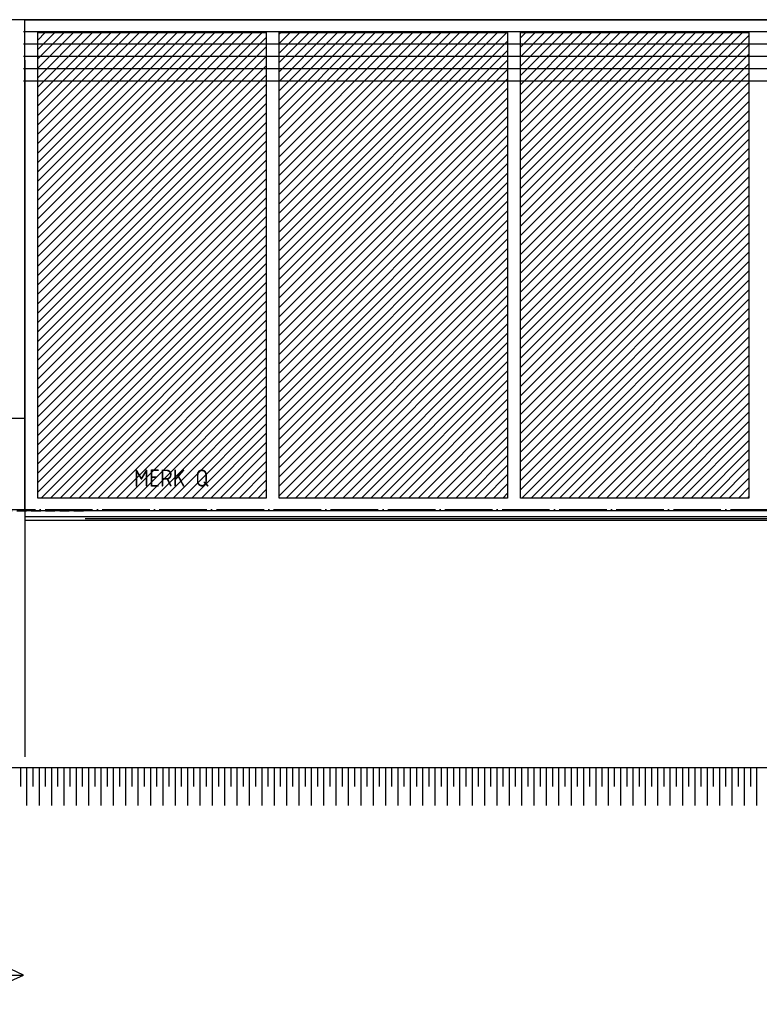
# Model space of a CAD drawing. Extents: x -52900 to 20500, y -12590 to 19148.
# Tile 12 of 39: x -40063 to -36177, y 6981 to 12156. Entities that reach past the tile are written whole.
import ezdxf

# ---------------------------------------------------------------- set-up
doc = ezdxf.new("R2010")
doc.units = 0
doc.header["$MEASUREMENT"] = 0
doc.linetypes.add('DASHDOT', pattern=[300, 250, -25, 0, -25])
doc.linetypes.add('DASHED', pattern=[75, 50, -25])
for name, color, linetype in [('LAYER01', 7, 'CONTINUOUS'), ('LAYER11', 3, 'CONTINUOUS'), ('LAYER30', 1, 'CONTINUOUS')]:
    doc.layers.add(name, color=color, linetype=linetype)
doc.styles.get("Standard").update_dxf_attribs({"font": 'isocp.shx'})

msp = doc.modelspace()

# ---------------------------------------------------------------- linework, layer by layer
at = {"layer": 'LAYER01', "color": 5, "linetype": 'Continuous'}
for p, q in [((-9128.4378, 12155.8441), (-44258.313, 12155.8441)), ((-40035.25085, 9544.8433), (-9301.9989, 9544.8433)), ((-40035.25085, 9524.84205), (-9301.9989, 9524.84205)), ((-39718.2495, 9533.84245), (-9301.9989, 9533.84245)), ((-40043.2495, 7134.84495), (-40385.7483, 7292.84365)), ((-42815.7501, 7134.84495), (-40043.2495, 7134.84495)), ((-40385.7483, 6980.8441), (-40043.2495, 7134.84495))]:
    msp.add_line(p, q, dxfattribs=at)
at = {"layer": 'LAYER01', "color": 6, "linetype": 'Continuous'}
for p, q in [((-9128.4378, 12091.18425), (-40043.2495, 12091.1873)), ((-9128.4378, 12026.5274), (-40043.2495, 12026.53045)), ((-9128.4378, 11961.8675), (-40043.2495, 11961.87055)), ((-9128.4378, 11897.20995), (-40043.2495, 11897.213)), ((-9128.4378, 11832.5531), (-40043.2495, 11832.5531))]:
    msp.add_line(p, q, dxfattribs=at)
at = {"layer": 'LAYER01', "color": 1, "linetype": 'Continuous'}
for p, q in [((-40035.25085, 11943.8446), (-40035.25085, 8280.8441)), ((-40335.2478, 10060.8429), (-40035.25085, 10060.8429))]:
    msp.add_line(p, q, dxfattribs=at)
at = {"layer": 'LAYER01', "color": 1, "linetype": 'DASHDOT'}
msp.add_line((-45931.7505, 9580.8441), (7556.2523, 9580.8441), dxfattribs=at)
at = {"layer": 'LAYER01', "color": 5, "linetype": 'DASHED'}
msp.add_line((-45027.74965, 9574.84205), (-39718.2495, 9574.84205), dxfattribs=at)
at = {"layer": 'LAYER11', "color": 1, "linetype": 'Continuous'}
msp.add_line((-47751.74865, 8225.84305), (-15253.7506, 8225.84305), dxfattribs=at)
at = {"layer": 'LAYER11', "color": 5, "linetype": 'Continuous'}
for p, q in [((-40057.2693, 8125.8438), (-40057.2693, 8225.84305)), ((-40024.7711, 8025.84455), (-40024.7711, 8225.84305)), ((-40024.7711, 8125.8438), (-40024.7711, 8225.84305)), ((-39992.27295, 8125.8438), (-39992.27295, 8225.84305)), ((-39959.77175, 8025.84455), (-39959.77175, 8225.84305)), ((-39959.77175, 8125.8438), (-39959.77175, 8225.84305)), ((-39927.2705, 8125.8438), (-39927.2705, 8225.84305)), ((-39894.77235, 8025.84455), (-39894.77235, 8225.84305)), ((-39894.77235, 8125.8438), (-39894.77235, 8225.84305)), ((-39862.2711, 8125.8438), (-39862.2711, 8225.84305)), ((-39829.7699, 8025.84455), (-39829.7699, 8225.84305)), ((-39829.7699, 8125.8438), (-39829.7699, 8225.84305)), ((-39797.27175, 8125.8438), (-39797.27175, 8225.84305)), ((-39764.7705, 8025.84455), (-39764.7705, 8225.84305)), ((-39764.7705, 8125.8438), (-39764.7705, 8225.84305)), ((-39732.27235, 8125.8438), (-39732.27235, 8225.84305)), ((-39699.7711, 8025.84455), (-39699.7711, 8225.84305)), ((-39699.7711, 8125.8438), (-39699.7711, 8225.84305)), ((-39667.2699, 8125.8438), (-39667.2699, 8225.84305)), ((-39634.77175, 8025.84455), (-39634.77175, 8225.84305)), ((-39634.77175, 8125.8438), (-39634.77175, 8225.84305)), ((-39602.2705, 8125.8438), (-39602.2705, 8225.84305)), ((-39569.77235, 8025.84455), (-39569.77235, 8225.84305)), ((-39569.77235, 8125.8438), (-39569.77235, 8225.84305)), ((-39537.2711, 8125.8438), (-39537.2711, 8225.84305)), ((-39504.77295, 8025.84455), (-39504.77295, 8225.84305)), ((-39504.77295, 8125.8438), (-39504.77295, 8225.84305)), ((-39472.27175, 8125.8438), (-39472.27175, 8225.84305)), ((-39439.7705, 8025.84455), (-39439.7705, 8225.84305)), ((-39439.7705, 8125.8438), (-39439.7705, 8225.84305)), ((-39407.2693, 8125.8438), (-39407.2693, 8225.84305)), ((-39374.7711, 8025.84455), (-39374.7711, 8225.84305)), ((-39374.7711, 8125.8438), (-39374.7711, 8225.84305)), ((-39342.27295, 8125.8438), (-39342.27295, 8225.84305)), ((-39309.77175, 8025.84455), (-39309.77175, 8225.84305)), ((-39309.77175, 8125.8438), (-39309.77175, 8225.84305)), ((-39277.2705, 8125.8438), (-39277.2705, 8225.84305)), ((-39244.77235, 8025.84455), (-39244.77235, 8225.84305)), ((-39244.77235, 8125.8438), (-39244.77235, 8225.84305)), ((-39212.2711, 8125.8438), (-39212.2711, 8225.84305)), ((-39179.7699, 8025.84455), (-39179.7699, 8225.84305)), ((-39179.7699, 8125.8438), (-39179.7699, 8225.84305)), ((-39147.27175, 8125.8438), (-39147.27175, 8225.84305)), ((-39114.7705, 8025.84455), (-39114.7705, 8225.84305)), ((-39114.7705, 8125.8438), (-39114.7705, 8225.84305)), ((-39082.27235, 8125.8438), (-39082.27235, 8225.84305)), ((-39049.7711, 8025.84455), (-39049.7711, 8225.84305)), ((-39049.7711, 8125.8438), (-39049.7711, 8225.84305)), ((-39017.2699, 8125.8438), (-39017.2699, 8225.84305)), ((-38984.77175, 8025.84455), (-38984.77175, 8225.84305)), ((-38984.77175, 8125.8438), (-38984.77175, 8225.84305)), ((-38952.2705, 8125.8438), (-38952.2705, 8225.84305)), ((-38919.77235, 8025.84455), (-38919.77235, 8225.84305)), ((-38919.77235, 8125.8438), (-38919.77235, 8225.84305)), ((-38887.2711, 8125.8438), (-38887.2711, 8225.84305)), ((-38854.77295, 8025.84455), (-38854.77295, 8225.84305)), ((-38854.77295, 8125.8438), (-38854.77295, 8225.84305)), ((-38822.27175, 8125.8438), (-38822.27175, 8225.84305)), ((-38789.7705, 8025.84455), (-38789.7705, 8225.84305)), ((-38789.7705, 8125.8438), (-38789.7705, 8225.84305)), ((-38757.27235, 8125.8438), (-38757.27235, 8225.84305)), ((-38724.7711, 8025.84455), (-38724.7711, 8225.84305)), ((-38724.7711, 8125.8438), (-38724.7711, 8225.84305)), ((-38692.27295, 8125.8438), (-38692.27295, 8225.84305)), ((-38659.77175, 8025.84455), (-38659.77175, 8225.84305)), ((-38659.77175, 8125.8438), (-38659.77175, 8225.84305)), ((-38627.2705, 8125.8438), (-38627.2705, 8225.84305)), ((-38594.77235, 8025.84455), (-38594.77235, 8225.84305)), ((-38594.77235, 8125.8438), (-38594.77235, 8225.84305)), ((-38562.2711, 8125.8438), (-38562.2711, 8225.84305)), ((-38529.7699, 8025.84455), (-38529.7699, 8225.84305)), ((-38529.7699, 8125.8438), (-38529.7699, 8225.84305)), ((-38497.27175, 8125.8438), (-38497.27175, 8225.84305)), ((-38464.7705, 8025.84455), (-38464.7705, 8225.84305)), ((-38464.7705, 8125.8438), (-38464.7705, 8225.84305)), ((-38432.27235, 8125.8438), (-38432.27235, 8225.84305)), ((-38399.7711, 8025.84455), (-38399.7711, 8225.84305)), ((-38399.7711, 8125.8438), (-38399.7711, 8225.84305)), ((-38367.2699, 8125.8438), (-38367.2699, 8225.84305)), ((-38334.77175, 8025.84455), (-38334.77175, 8225.84305)), ((-38334.77175, 8125.8438), (-38334.77175, 8225.84305)), ((-38302.2705, 8125.8438), (-38302.2705, 8225.84305)), ((-38269.77235, 8025.84455), (-38269.77235, 8225.84305)), ((-38269.77235, 8125.8438), (-38269.77235, 8225.84305)), ((-38237.2711, 8125.8438), (-38237.2711, 8225.84305)), ((-38204.77295, 8025.84455), (-38204.77295, 8225.84305)), ((-38204.77295, 8125.8438), (-38204.77295, 8225.84305)), ((-38172.27175, 8125.8438), (-38172.27175, 8225.84305)), ((-38139.7705, 8025.84455), (-38139.7705, 8225.84305)), ((-38139.7705, 8125.8438), (-38139.7705, 8225.84305)), ((-38107.27235, 8125.8438), (-38107.27235, 8225.84305)), ((-38074.7711, 8025.84455), (-38074.7711, 8225.84305)), ((-38074.7711, 8125.8438), (-38074.7711, 8225.84305)), ((-38042.27295, 8125.8438), (-38042.27295, 8225.84305)), ((-38009.77175, 8025.84455), (-38009.77175, 8225.84305)), ((-38009.77175, 8125.8438), (-38009.77175, 8225.84305)), ((-37977.2705, 8125.8438), (-37977.2705, 8225.84305)), ((-37944.77235, 8025.84455), (-37944.77235, 8225.84305)), ((-37944.77235, 8125.8438), (-37944.77235, 8225.84305)), ((-37912.2711, 8125.8438), (-37912.2711, 8225.84305)), ((-37879.7699, 8025.84455), (-37879.7699, 8225.84305)), ((-37879.7699, 8125.8438), (-37879.7699, 8225.84305)), ((-37847.27175, 8125.8438), (-37847.27175, 8225.84305)), ((-37814.7705, 8025.84455), (-37814.7705, 8225.84305)), ((-37814.7705, 8125.8438), (-37814.7705, 8225.84305)), ((-37782.27235, 8125.8438), (-37782.27235, 8225.84305)), ((-37749.7711, 8025.84455), (-37749.7711, 8225.84305)), ((-37749.7711, 8125.8438), (-37749.7711, 8225.84305)), ((-37717.2699, 8125.8438), (-37717.2699, 8225.84305)), ((-37684.77175, 8025.84455), (-37684.77175, 8225.84305)), ((-37684.77175, 8125.8438), (-37684.77175, 8225.84305)), ((-37652.2705, 8125.8438), (-37652.2705, 8225.84305)), ((-37619.77235, 8025.84455), (-37619.77235, 8225.84305)), ((-37619.77235, 8125.8438), (-37619.77235, 8225.84305)), ((-37587.2711, 8125.8438), (-37587.2711, 8225.84305)), ((-37554.77295, 8025.84455), (-37554.77295, 8225.84305)), ((-37554.77295, 8125.8438), (-37554.77295, 8225.84305)), ((-37522.27175, 8125.8438), (-37522.27175, 8225.84305)), ((-37489.7705, 8025.84455), (-37489.7705, 8225.84305)), ((-37489.7705, 8125.8438), (-37489.7705, 8225.84305)), ((-37457.27235, 8125.8438), (-37457.27235, 8225.84305)), ((-37424.7711, 8025.84455), (-37424.7711, 8225.84305)), ((-37424.7711, 8125.8438), (-37424.7711, 8225.84305)), ((-37392.27295, 8125.8438), (-37392.27295, 8225.84305)), ((-37359.77175, 8025.84455), (-37359.77175, 8225.84305)), ((-37359.77175, 8125.8438), (-37359.77175, 8225.84305)), ((-37327.2705, 8125.8438), (-37327.2705, 8225.84305)), ((-37294.77235, 8025.84455), (-37294.77235, 8225.84305)), ((-37294.77235, 8125.8438), (-37294.77235, 8225.84305)), ((-37262.2711, 8125.8438), (-37262.2711, 8225.84305)), ((-37229.7699, 8025.84455), (-37229.7699, 8225.84305)), ((-37229.7699, 8125.8438), (-37229.7699, 8225.84305)), ((-37197.27175, 8125.8438), (-37197.27175, 8225.84305)), ((-37164.77355, 8025.84455), (-37164.77355, 8225.84305)), ((-37164.77355, 8125.8438), (-37164.77355, 8225.84305)), ((-37132.27235, 8125.8438), (-37132.27235, 8225.84305)), ((-37099.7711, 8025.84455), (-37099.7711, 8225.84305)), ((-37099.7711, 8125.8438), (-37099.7711, 8225.84305)), ((-37067.2699, 8125.8438), (-37067.2699, 8225.84305)), ((-37034.77175, 8025.84455), (-37034.77175, 8225.84305)), ((-37034.77175, 8125.8438), (-37034.77175, 8225.84305)), ((-37002.2705, 8125.8438), (-37002.2705, 8225.84305)), ((-36969.7693, 8025.84455), (-36969.7693, 8225.84305)), ((-36969.7693, 8125.8438), (-36969.7693, 8225.84305)), ((-36937.2711, 8125.8438), (-36937.2711, 8225.84305)), ((-36904.77295, 8025.84455), (-36904.77295, 8225.84305)), ((-36904.77295, 8125.8438), (-36904.77295, 8225.84305)), ((-36872.27175, 8125.8438), (-36872.27175, 8225.84305)), ((-36839.7705, 8025.84455), (-36839.7705, 8225.84305)), ((-36839.7705, 8125.8438), (-36839.7705, 8225.84305)), ((-36807.27235, 8125.8438), (-36807.27235, 8225.84305)), ((-36774.7711, 8025.84455), (-36774.7711, 8225.84305)), ((-36774.7711, 8125.8438), (-36774.7711, 8225.84305)), ((-36742.27295, 8125.8438), (-36742.27295, 8225.84305)), ((-36709.77175, 8025.84455), (-36709.77175, 8225.84305)), ((-36709.77175, 8125.8438), (-36709.77175, 8225.84305)), ((-36677.2705, 8125.8438), (-36677.2705, 8225.84305)), ((-36644.77235, 8025.84455), (-36644.77235, 8225.84305)), ((-36644.77235, 8125.8438), (-36644.77235, 8225.84305)), ((-36612.2711, 8125.8438), (-36612.2711, 8225.84305)), ((-36579.7699, 8025.84455), (-36579.7699, 8225.84305)), ((-36579.7699, 8125.8438), (-36579.7699, 8225.84305)), ((-36547.27175, 8125.8438), (-36547.27175, 8225.84305)), ((-36514.77355, 8025.84455), (-36514.77355, 8225.84305)), ((-36514.77355, 8125.8438), (-36514.77355, 8225.84305)), ((-36482.27235, 8125.8438), (-36482.27235, 8225.84305)), ((-36449.7711, 8025.84455), (-36449.7711, 8225.84305)), ((-36449.7711, 8125.8438), (-36449.7711, 8225.84305)), ((-36417.27295, 8125.8438), (-36417.27295, 8225.84305)), ((-36384.77175, 8025.84455), (-36384.77175, 8225.84305)), ((-36384.77175, 8125.8438), (-36384.77175, 8225.84305)), ((-36352.2705, 8125.8438), (-36352.2705, 8225.84305)), ((-36319.7693, 8025.84455), (-36319.7693, 8225.84305)), ((-36319.7693, 8125.8438), (-36319.7693, 8225.84305)), ((-36287.2711, 8125.8438), (-36287.2711, 8225.84305)), ((-36254.77295, 8025.84455), (-36254.77295, 8225.84305)), ((-36254.77295, 8125.8438), (-36254.77295, 8225.84305)), ((-36222.27175, 8125.8438), (-36222.27175, 8225.84305)), ((-36189.7705, 8025.84455), (-36189.7705, 8225.84305)), ((-36189.7705, 8125.8438), (-36189.7705, 8225.84305))]:
    msp.add_line(p, q, dxfattribs=at)
at = {"layer": 'LAYER30', "color": 1, "linetype": 'Continuous'}
for p, q in [((-40035.25085, 9574.84205), (-40035.25085, 12155.8441)), ((-40035.25085, 12155.8441), (-34919.00025, 12155.8441)), ((-39968.2495, 9641.84495), (-39968.2495, 12088.84505)), ((-39968.2495, 12088.84505), (-38767.43775, 12088.84505)), ((-38767.43775, 12088.84505), (-38767.43775, 9641.84495)), ((-38700.4364, 9641.84495), (-38700.4364, 12088.84505)), ((-38700.4364, 12088.84505), (-37499.62465, 12088.84505)), ((-37499.62465, 12088.84505), (-37499.62465, 9641.84495)), ((-37432.62635, 9641.84495), (-37432.62635, 12088.84505)), ((-37432.62635, 12088.84505), (-36231.8115, 12088.84505)), ((-36231.8115, 12088.84505), (-36231.8115, 9641.84495)), ((-38767.43775, 9641.84495), (-39968.2495, 9641.84495)), ((-37499.62465, 9641.84495), (-38700.4364, 9641.84495)), ((-36231.8115, 9641.84495), (-37432.62635, 9641.84495)), ((-34919.00025, 9574.84205), (-40035.25085, 9574.84205))]:
    msp.add_line(p, q, dxfattribs=at)
at = {"layer": 'LAYER30', "color": 5, "linetype": 'Continuous'}
for p, q in [((-39968.25255, 11207.51955), (-39086.92625, 12088.84505)), ((-39968.2495, 10960.03495), (-38839.43785, 12088.8481)), ((-39968.2495, 11009.5314), (-38888.93435, 12088.8481)), ((-39968.2495, 10910.53545), (-38789.9414, 12088.84505)), ((-39968.2495, 11059.0309), (-38938.43385, 12088.84505)), ((-39968.2495, 11108.52735), (-38987.9303, 12088.84505)), ((-39968.2495, 11158.02385), (-39037.4298, 12088.84505)), ((-39968.2495, 11257.01905), (-39136.42275, 12088.84505)), ((-39968.2495, 11306.5155), (-39185.9192, 12088.84505)), ((-39968.2495, 11356.015), (-39235.4187, 12088.84505)), ((-39968.2495, 11405.51145), (-39284.91515, 12088.84505)), ((-39968.2495, 11455.00715), (-39334.41465, 12088.84505)), ((-39968.2495, 11504.5067), (-39383.91115, 12088.84505)), ((-39968.2495, 11554.00315), (-39433.4076, 12088.84505)), ((-39968.2495, 11603.50265), (-39482.90405, 12088.84505)), ((-39968.2495, 11652.9991), (-39532.40355, 12088.84505)), ((-39968.2495, 11702.49555), (-39581.9, 12088.84505)), ((-39968.2495, 11751.9951), (-39631.39955, 12088.84505)), ((-39968.2495, 11801.4908), (-39680.896, 12088.84505)), ((-39968.2495, 11850.98725), (-39730.3955, 12088.84505)), ((-39968.2495, 11900.48675), (-39779.89195, 12088.84505)), ((-39968.2495, 11949.9832), (-39829.38845, 12088.84505)), ((-39968.2495, 11999.48275), (-39878.88795, 12088.84505)), ((-39968.2495, 12048.9784), (-39928.3844, 12088.842)), ((-39968.2495, 10861.03975), (-38767.4347, 12061.8538)), ((-38700.4364, 10891.41465), (-37503.006, 12088.84505)), ((-38700.4364, 10940.91415), (-37552.5055, 12088.84505)), ((-38700.4364, 10990.4106), (-37602.00195, 12088.84505)), ((-38700.4364, 11039.91015), (-37651.50145, 12088.84505)), ((-38700.4364, 11089.40275), (-37700.9979, 12088.84505)), ((-38700.4364, 11138.9023), (-37750.4944, 12088.84505)), ((-38700.4364, 11188.39875), (-37799.9939, 12088.84505)), ((-38700.4364, 11237.89825), (-37849.49035, 12088.84505)), ((-38700.4364, 11287.3947), (-37898.9868, 12088.84505)), ((-38700.4364, 11336.89425), (-37948.48635, 12088.84505)), ((-38700.4364, 11386.3899), (-37997.9828, 12088.84505)), ((-38700.4364, 11435.8864), (-38047.47925, 12088.84505)), ((-38700.4364, 11485.38285), (-38096.9757, 12088.84505)), ((-38700.4364, 11534.88235), (-38146.4752, 12088.84505)), ((-38700.4364, 11584.3788), (-38195.9717, 12088.84505)), ((-38700.4364, 11633.87755), (-38245.46815, 12088.84505)), ((-38700.4364, 11683.374), (-38294.96765, 12088.84505)), ((-38700.4364, 11732.87355), (-38344.4641, 12088.84505)), ((-38700.4364, 11782.37), (-38393.96055, 12088.84505)), ((-38700.4364, 11831.86645), (-38443.4601, 12088.84505)), ((-38700.4364, 11881.36595), (-38492.95655, 12088.84505)), ((-38700.4364, 11930.86165), (-38542.453, 12088.84505)), ((-38700.4364, 11980.3581), (-38591.9525, 12088.84505)), ((-38700.4364, 12029.85765), (-38641.44895, 12088.84505)), ((-38700.4364, 12079.3541), (-38690.94545, 12088.84505)), ((-37432.62635, 11911.7409), (-37255.5176, 12088.8481)), ((-37432.62635, 10921.7903), (-36265.57005, 12088.84505)), ((-37432.62635, 10971.286), (-36315.06655, 12088.84505)), ((-37432.62635, 11020.7855), (-36364.56605, 12088.84505)), ((-37432.62635, 11070.282), (-36414.0625, 12088.84505)), ((-37432.62635, 11119.7815), (-36463.562, 12088.84505)), ((-37432.62635, 11169.27795), (-36513.05845, 12088.84505)), ((-37432.62635, 11317.7696), (-36661.5509, 12088.84505)), ((-37432.62635, 11367.2661), (-36711.04735, 12088.84505)), ((-37432.62635, 11416.7656), (-36760.5469, 12088.84505)), ((-37432.62635, 11466.26205), (-36810.04335, 12088.84505)), ((-37432.62635, 11515.7608), (-36859.54285, 12088.84505)), ((-37432.62635, 11565.25725), (-36909.03625, 12088.84505)), ((-37432.62635, 11812.7449), (-37156.52465, 12088.84505)), ((-37432.62635, 11862.24135), (-37206.02415, 12088.84505)), ((-37432.62635, 11961.23735), (-37305.0171, 12088.84505)), ((-37432.62635, 12010.73685), (-37354.51355, 12088.84505)), ((-37432.62635, 10872.2908), (-36231.8115, 12073.1079)), ((-37432.6233, 11218.77745), (-36562.558, 12088.84505)), ((-37432.6233, 11268.27315), (-36612.0514, 12088.84505)), ((-37432.6233, 11614.75675), (-36958.5327, 12088.84505)), ((-37432.6233, 11664.25325), (-37008.03225, 12088.84505)), ((-37432.6233, 11713.75275), (-37057.5287, 12088.84505)), ((-37432.6233, 11763.2492), (-37107.0282, 12088.84505)), ((-37432.6233, 12060.2333), (-37404.01305, 12088.84505)), ((-39968.2495, 10811.5402), (-38767.4347, 12012.3543)), ((-38700.4364, 10841.9182), (-37499.62465, 12042.72995)), ((-37432.6233, 10822.7974), (-36231.8115, 12023.6084)), ((-39968.2495, 10762.04375), (-38767.4347, 11962.8578)), ((-38700.4364, 10792.41865), (-37499.62465, 11993.2335)), ((-37432.62635, 10773.2979), (-36231.8115, 11974.11195)), ((-39968.2495, 10712.5473), (-38767.43775, 11913.3583)), ((-38700.4364, 10742.92295), (-37499.62465, 11943.734)), ((-37432.62635, 10723.8014), (-36231.8115, 11924.61245)), ((-39968.2495, 10663.05085), (-38767.43775, 11863.8626)), ((-38700.4364, 10693.42345), (-37499.6277, 11894.2375)), ((-37432.62635, 10674.3019), (-36231.8115, 11875.11675)), ((-39968.2495, 10613.5521), (-38767.43775, 11814.36615)), ((-38700.4364, 10643.93005), (-37499.6277, 11844.738)), ((-37432.62635, 10624.8062), (-36231.8115, 11825.6172)), ((-39968.2495, 10564.05565), (-38767.43775, 11764.86665)), ((-38700.4364, 10594.43055), (-37499.6277, 11795.24155)), ((-37432.62635, 10575.3067), (-36231.8115, 11776.12075)), ((-39968.2495, 10514.5561), (-38767.4347, 11715.3702)), ((-38700.4364, 10544.9341), (-37499.6277, 11745.74205)), ((-38700.4364, 10495.43455), (-37499.6277, 11696.24635)), ((-37432.62635, 10525.81025), (-36231.8146, 11726.62125)), ((-39968.2495, 10465.05965), (-38767.4347, 11665.8737)), ((-38700.4364, 10445.93885), (-37499.62465, 11646.7499)), ((-37432.62635, 10476.31075), (-36231.8115, 11677.12785)), ((-39968.2495, 10415.56015), (-38767.4347, 11616.3742)), ((-38700.4364, 10396.43935), (-37499.62465, 11597.2534)), ((-37432.62635, 10426.81425), (-36231.8115, 11627.6291)), ((-39968.25255, 10366.0637), (-38767.4347, 11566.8785)), ((-38700.4364, 10346.9429), (-37499.62465, 11547.7539)), ((-37432.62635, 10377.3178), (-36231.8115, 11578.13265)), ((-39968.2495, 10316.568), (-38767.43775, 11517.379)), ((-38700.4364, 10297.4434), (-37499.62465, 11498.25745)), ((-37432.62635, 10327.8221), (-36231.8115, 11528.6331)), ((-39968.2495, 10267.07155), (-38767.43775, 11467.88255)), ((-38700.4364, 10247.94695), (-37499.6277, 11448.7587)), ((-37432.62635, 10278.3226), (-36231.8115, 11479.13665)), ((-39968.2495, 10217.572), (-38767.43775, 11418.3861)), ((-38700.4364, 10198.45125), (-37499.6277, 11399.26225)), ((-37432.62635, 10228.82615), (-36231.8115, 11429.63715)), ((-39968.2495, 10168.07555), (-38767.43775, 11368.88655)), ((-38700.4364, 10148.95475), (-37499.6277, 11349.76275)), ((-37432.62635, 10179.32665), (-36231.8115, 11380.1407)), ((-39968.2495, 10118.57605), (-38767.4347, 11319.39085)), ((-38700.4364, 10099.45525), (-37499.6277, 11300.26625)), ((-37432.62635, 10129.83015), (-36231.8146, 11330.64195)), ((-39968.2495, 10069.0796), (-38767.4347, 11269.8944)), ((-38700.4364, 10049.9588), (-37499.62465, 11250.7698)), ((-37432.62635, 10080.33065), (-36231.8146, 11281.1455)), ((-37432.62635, 10030.83495), (-36231.8115, 11231.649)), ((-39968.2495, 10019.58085), (-38767.4347, 11220.3949)), ((-38700.4364, 10000.4593), (-37499.62465, 11201.2741)), ((-37432.62635, 9981.3385), (-36231.8115, 11182.15255)), ((-39968.25255, 9970.0844), (-38767.4347, 11170.89845)), ((-38700.4364, 9950.96285), (-37499.62465, 11151.7746)), ((-37432.62635, 9931.839), (-36231.8115, 11132.65305)), ((-39968.25255, 9920.58485), (-38767.4347, 11121.39895)), ((-38700.4364, 9901.4641), (-37499.62465, 11102.27815)), ((-37432.62635, 9882.34255), (-36231.8115, 11083.15735)), ((-39968.2495, 9871.09145), (-38767.43775, 11071.90245)), ((-38700.4364, 9851.9676), (-37499.6277, 11052.77865)), ((-37432.62635, 9832.84605), (-36231.8115, 11033.65785)), ((-39968.2495, 9821.59195), (-38767.43775, 11022.40675)), ((-39968.2495, 9772.09625), (-38767.43775, 10972.90725)), ((-38700.4364, 9802.47115), (-37499.6277, 11003.28215)), ((-37432.62635, 9783.3473), (-36231.8115, 10984.1614)), ((-39968.2495, 9722.59675), (-38767.4347, 10923.4108)), ((-38700.4364, 9752.9747), (-37499.6277, 10953.78265)), ((-37432.62635, 9733.85085), (-36231.8115, 10934.66185)), ((-39968.2495, 9673.1003), (-38767.4347, 10873.91435)), ((-38700.4364, 9703.4752), (-37499.6277, 10904.28695)), ((-37432.62635, 9684.35135), (-36231.8146, 10885.1654)), ((-39950.0061, 9641.84495), (-38767.4347, 10824.41485)), ((-38700.4364, 9653.9795), (-37499.62465, 10854.7905)), ((-37425.6378, 9641.84495), (-36231.8115, 10835.66895)), ((-39900.50965, 9641.84495), (-38767.4347, 10774.91915)), ((-38663.07375, 9641.84495), (-37499.62465, 10805.29405)), ((-37376.14135, 9641.84495), (-36231.8115, 10786.17325)), ((-39851.0132, 9641.84495), (-38767.4347, 10725.42265)), ((-38613.5742, 9641.84495), (-37499.62465, 10755.79455)), ((-37326.64185, 9641.84495), (-36231.8115, 10736.67375)), ((-39801.5167, 9641.84495), (-38767.43775, 10675.92315)), ((-38564.07775, 9641.84495), (-37499.62465, 10706.29805)), ((-37277.1454, 9641.84495), (-36231.8115, 10687.1773)), ((-39752.0172, 9641.84495), (-38767.43775, 10626.4267)), ((-38514.5813, 9641.84495), (-37499.6277, 10656.79855)), ((-37227.64585, 9641.84495), (-36231.8115, 10637.67775)), ((-39702.52075, 9641.84495), (-38767.43775, 10576.9272)), ((-38465.08485, 9641.84495), (-37499.6277, 10607.30285)), ((-38415.58535, 9641.84495), (-37499.6277, 10557.80335)), ((-37178.1494, 9641.8419), (-36231.8115, 10588.1813)), ((-39653.02125, 9641.84495), (-38767.4347, 10527.43075)), ((-38366.08885, 9641.84495), (-37499.6277, 10508.3069)), ((-37128.65295, 9641.8419), (-36231.8115, 10538.6818)), ((-39603.5248, 9641.84495), (-38767.4347, 10477.93505)), ((-38316.58935, 9641.84495), (-37499.62465, 10458.8104)), ((-37079.15345, 9641.84495), (-36231.8146, 10489.1861)), ((-39554.0283, 9641.84495), (-38767.4347, 10428.4355)), ((-38267.0929, 9641.84495), (-37499.62465, 10409.31395)), ((-37029.657, 9641.84495), (-36231.8115, 10439.68965)), ((-39504.5288, 9641.84495), (-38767.4347, 10378.93905)), ((-38217.5934, 9641.84495), (-37499.62465, 10359.81445)), ((-36980.1605, 9641.84495), (-36231.8115, 10390.1932)), ((-39455.03235, 9641.84495), (-38767.4347, 10329.4426)), ((-38168.1, 9641.84495), (-37499.62465, 10310.31875)), ((-36930.66405, 9641.84495), (-36231.8115, 10340.69365)), ((-39405.53285, 9641.84495), (-38767.43775, 10279.9431)), ((-38118.60045, 9641.84495), (-37499.62465, 10260.81925)), ((-36881.16455, 9641.84495), (-36231.8115, 10291.1972)), ((-39356.0364, 9641.848), (-38767.43775, 10230.4466)), ((-38069.104, 9641.84495), (-37499.6277, 10211.3228)), ((-36831.6681, 9641.84495), (-36231.8115, 10241.6977)), ((-39306.5399, 9641.84495), (-38767.43775, 10180.9479)), ((-38019.60755, 9641.84495), (-37499.6277, 10161.82325)), ((-36782.1686, 9641.84495), (-36231.8115, 10192.202)), ((-39257.04345, 9641.84495), (-38767.4347, 10131.4514)), ((-37970.10805, 9641.84495), (-37499.6277, 10112.3268)), ((-36732.6721, 9641.84495), (-36231.8115, 10142.7025)), ((-36683.17565, 9641.8419), (-36231.8146, 10093.206)), ((-39207.54395, 9641.84495), (-38767.4347, 10081.95495)), ((-37920.61155, 9641.84495), (-37499.62465, 10062.8311)), ((-36633.6792, 9641.84495), (-36231.8146, 10043.7065)), ((-39158.0475, 9641.84495), (-38767.4347, 10032.45545)), ((-37871.11205, 9641.84495), (-37499.62465, 10013.33465)), ((-36584.1797, 9641.84495), (-36231.8115, 9994.2131)), ((-39108.55105, 9641.84495), (-38767.4347, 9982.959)), ((-37821.6156, 9641.84495), (-37499.62465, 9963.83515)), ((-36534.68325, 9641.84495), (-36231.8115, 9944.71435)), ((-39059.0515, 9641.84495), (-38767.4347, 9933.4633)), ((-37772.11915, 9641.84495), (-37499.62465, 9914.3387)), ((-36485.1837, 9641.84495), (-36231.8115, 9895.2179)), ((-39009.55505, 9641.84495), (-38767.4347, 9883.9638)), ((-38960.05555, 9641.848), (-38767.43775, 9834.4673)), ((-37722.6227, 9641.84495), (-37499.62465, 9864.83915)), ((-36435.68725, 9641.84495), (-36231.8115, 9845.7184)), ((-38910.5591, 9641.848), (-38767.43775, 9784.9678)), ((-37673.12315, 9641.84495), (-37499.6277, 9815.3427)), ((-36386.1908, 9641.84495), (-36231.8115, 9796.2219)), ((-38861.0626, 9641.84495), (-38767.4347, 9735.47135)), ((-37623.6267, 9641.84495), (-37499.6277, 9765.84395)), ((-36336.6913, 9641.84495), (-36231.8115, 9746.7224)), ((-38811.56615, 9641.84495), (-38767.4347, 9685.9749)), ((-37574.13025, 9641.84495), (-37499.6277, 9716.3475)), ((-36287.1948, 9641.84495), (-36231.8115, 9697.22595)), ((-37524.6338, 9641.8419), (-37499.62465, 9666.85105)), ((-36237.6953, 9641.84495), (-36231.8146, 9647.73025))]:
    msp.add_line(p, q, dxfattribs=at)

# ---------------------------------------------------------------- texts
at = {"layer": 'LAYER01', "color": 1}
msp.add_text('MERK Q', height=90, dxfattribs=at).set_placement((-39462.75025, 9701.8448))

doc.saveas('drawing.dxf')
